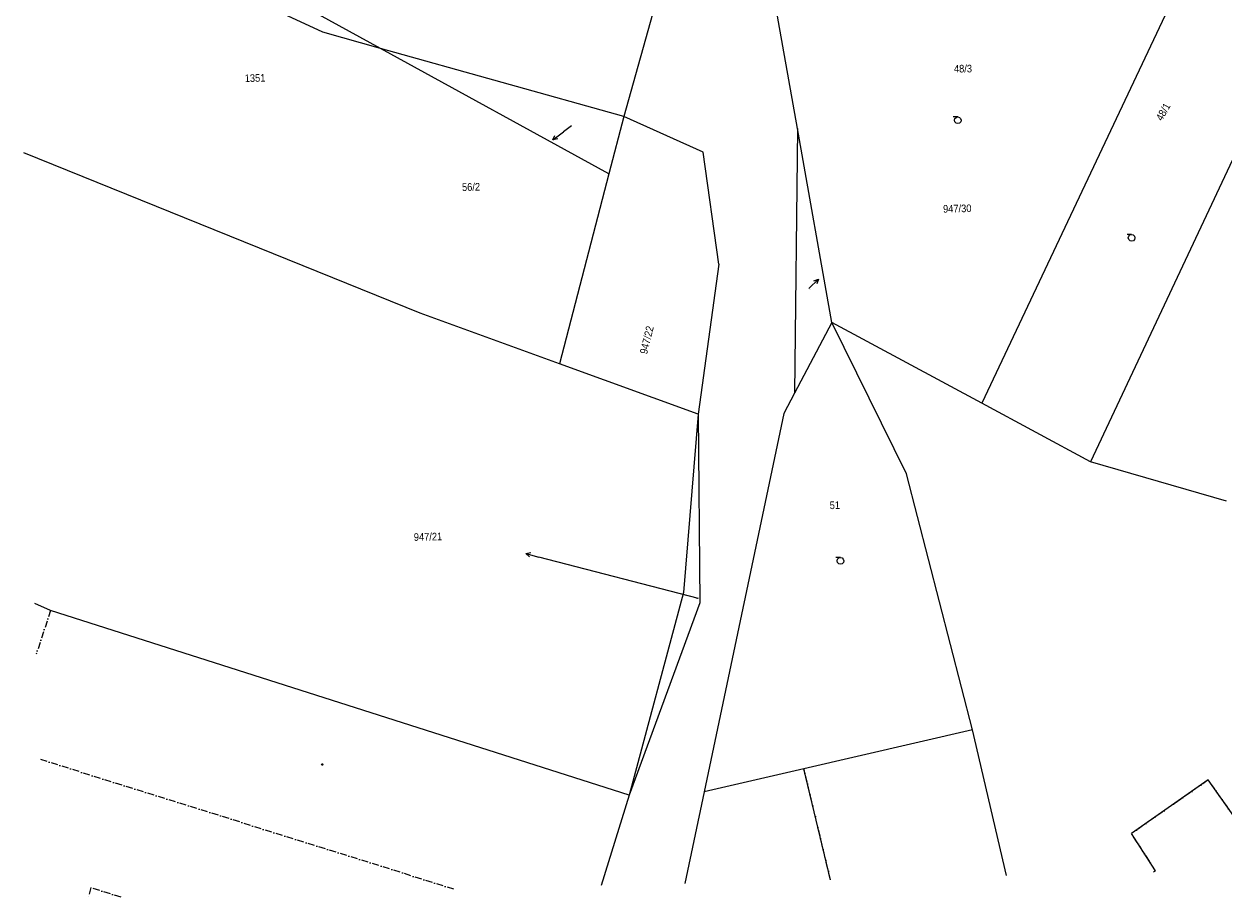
# Model space of a CAD drawing. Header units: millimetres. Extents: x -211955 to 157391, y -241491 to 94238.
# Tile 1 of 138: x -204849 to -151341, y -241491 to -202523. Entities that reach past the tile are written whole.
import ezdxf

# ---------------------------------------------------------------- set-up
doc = ezdxf.new("R2010")
doc.units = ezdxf.units.MM
doc.linetypes.add('Cerchovana_1', pattern=[500, 300, -100, 0, -100])
doc.layers.add('XR$1$PODKLAD_1', color=7, linetype='Continuous', lineweight=25)

# ---------------------------------------------------------------- blocks, each defined once
blk = doc.blocks.new('3$0400')
at = {"layer": 'XR$1$PODKLAD_1', "color": 7, "lineweight": 25}
blk.add_lwpolyline([(0, 0), (-380, 100), (-650, 370), (-750, 740), (-650, 1110), (-380, 1380), (-10, 1480), (360, 1380), (630, 1110), (730, 730), (630, 350), (360, 80), (-20, -20), (980, -20)], dxfattribs=at)
blk = doc.blocks.new('9$5010')
at = {"layer": 'XR$1$PODKLAD_1', "color": 7, "lineweight": 25}
blk.add_line((0, 3000), (0, 0), dxfattribs=at)
blk.add_lwpolyline([(-500, 2000), (0, 3000), (500, 2000)], dxfattribs=at)
blk = doc.blocks.new('4$0200')
at = {"layer": 'XR$1$PODKLAD_1', "color": 7, "lineweight": 25}
blk.add_lwpolyline([(90, 150), (180, 0), (90, -150), (-90, -150), (-180, 0), (-90, 150), (90, 150)], close=True, dxfattribs=at)

msp = doc.modelspace()

# ---------------------------------------------------------------- linework, layer by layer
at = {"layer": 'XR$1$PODKLAD_1', "color": 126, "linetype": 'Continuous', "lineweight": 13}
for p, q in [((-147980.077, -189431.505), (-162134.477, -219434.669)), ((-143433.321, -192531.828), (-157289.731, -222037.597)), ((-170364.961, -207181.239), (-172825.109, -193226.951)), ((-188947.272, -203612.174), (-201092.777, -196955.628)), ((-191525.487, -202894.673), (-196827.908, -200392.908)), ((-176453.5, -200737.429), (-178100.19, -206649.231)), ((-188947.272, -203612.174), (-191525.487, -202894.673)), ((-178768.435, -209196.239), (-188947.272, -203612.174)), ((-178100.19, -206649.231), (-188947.272, -203612.174)), ((-180430.984, -207056.045), (-180794.551, -207324.968)), ((-178100.19, -206649.231), (-178768.435, -209196.239)), ((-174560.362, -208243.601), (-178100.19, -206649.231)), ((-170364.961, -207181.239), (-170488.063, -218977.724)), ((-168834.222, -215826.564), (-170364.961, -207181.239)), ((-187179.474, -215422.669), (-204848.673, -208270.333)), ((-173868.669, -213238.254), (-174560.362, -208243.601)), ((-178768.435, -209196.239), (-180972.917, -217672.368)), ((-173868.669, -213238.254), (-174786.353, -219922.554)), ((-180972.917, -217672.368), (-187179.474, -215422.669)), ((-168834.222, -215826.564), (-170488.063, -218977.724)), ((-165499.029, -222577.437), (-168834.222, -215826.564)), ((-162134.477, -219434.669), (-168834.222, -215826.564)), ((-174786.353, -219922.554), (-180972.917, -217672.368)), ((-170488.063, -218977.724), (-170966.024, -219889.619)), ((-170966.024, -219889.619), (-174516.944, -236750.98)), ((-157289.731, -222037.597), (-162134.477, -219434.669)), ((-174786.353, -219922.554), (-175443.215, -227870.883)), ((-174786.353, -219922.554), (-174711.996, -228323.23)), ((-151235.051, -223800.846), (-157289.731, -222037.597)), ((-162550.583, -233989.096), (-165499.029, -222577.437)), ((-174776.6, -228134.746), (-181893.642, -226287.312)), ((-175443.215, -227870.883), (-177864.25, -236902.443)), ((-203662.187, -228667.508), (-204360.01, -228354.389)), ((-174711.996, -228323.23), (-177864.25, -236902.443)), ((-177864.25, -236902.443), (-203662.187, -228667.508)), ((-162550.583, -233989.096), (-170070.401, -235732.522)), ((-162550.583, -233989.096), (-170070.401, -235732.522)), ((-161041.905, -240494.324), (-162550.583, -233989.096)), ((-161041.905, -240494.324), (-162550.583, -233989.096)), ((-170070.401, -235732.522), (-174516.944, -236750.98)), ((-168889.583, -240685.265), (-170070.401, -235732.522)), ((-152043.109, -236224.177), (-155465.891, -238618.14)), ((-150903.543, -237836.935), (-152043.109, -236224.177)), ((-177864.25, -236902.443), (-179106.559, -240933.853)), ((-174516.944, -236750.98), (-175377.663, -240843.126)), ((-154395.332, -240272.589), (-155465.891, -238618.14)), ((-154395.332, -240272.589), (-154483.846, -240334.761))]:
    msp.add_line(p, q, dxfattribs=at)
at = {"layer": 'XR$1$PODKLAD_1', "color": 126, "linetype": 'Cerchovana_1', "lineweight": 13}
for p, q in [((-203662.187, -228667.508), (-204304.795, -230623.717)), ((-185684.612, -241093.903), (-204191.203, -235292.336)), ((-168889.583, -240685.265), (-170070.401, -235732.522)), ((-152043.109, -236224.177), (-155465.891, -238618.14)), ((-150903.543, -237836.935), (-152043.109, -236224.177)), ((-154395.332, -240272.589), (-155465.891, -238618.14)), ((-154395.332, -240272.589), (-154483.846, -240334.761)), ((-201871.014, -241027.597), (-201989.787, -241490.623)), ((-200520.221, -241454.867), (-201871.014, -241027.597))]:
    msp.add_line(p, q, dxfattribs=at)

# ---------------------------------------------------------------- block references
at = {"layer": 'XR$1$PODKLAD_1', "color": 7, "linetype": 'Continuous', "lineweight": 25, "xscale": 0.2, "yscale": 0.2}
for name, p, rotation in [('3$0400', (-163215.35, -206667.182), 181.3937829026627), ('9$5010', (-180794.551, -207324.968), 127.6617329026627), ('3$0400', (-155465.526, -211910.229), 181.3937829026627), ('9$5010', (-169851.147, -214320.854), 314.6638189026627), ('9$5010', (-181893.642, -226287.312), 75.38289090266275), ('3$0400', (-168449.105, -226310.298), 181.3937829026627), ('4$0200', (-191551.562, -235534.965), 181.3937829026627)]:
    msp.add_blockref(name, p, dxfattribs=dict(at, rotation=rotation))

# ---------------------------------------------------------------- texts
at = {"layer": 'XR$1$PODKLAD_1', "color": 126, "linetype": 'Continuous', "lineweight": 35, "char_height": 340}
for s, insert, width, attachment_point, rotation in [('\\W0.91;48/3', (-162978.873, -204688.131), 1236.05088, 8, 0.4087829), ('\\W0.91;1351', (-194542.591, -205106.048), 1236.05088, 8, 1.3937829), ('\\W0.91;48/1', (-153903.248, -206522.642), 1236.05088, 8, 60.6947829), ('\\W0.91;56/2', (-184911.597, -209963.224), 1236.05088, 8, 1.3937829), ('\\W0.91;947/30', (-163231.76, -210926.175), 1825.81671, 8, 1.3937829), ('\\W0.91;947/22', (-177061.617, -217267.111), 1825.81671, 7, 76.1877829), ('\\W0.91;51', (-168691.653, -224152.893), 646.28505, 8, 1.3937829), ('\\W0.91;947/21', (-187472.013, -225230.019), 1825.81671, 1, 1.3937829)]:
    msp.add_mtext(s, dxfattribs=dict(at, insert=insert, width=width, attachment_point=attachment_point, rotation=rotation))
at = {"layer": 'XR$1$PODKLAD_1', "color": 126, "linetype": 'Continuous', "lineweight": 13, "char_height": 20, "rotation": 1.3937829}
for s, insert, width, attachment_point in [('\\W0.91;56/2', (-180430.53, -207074.706), 72.70888, 8), ('\\W0.91;947/30', (-169828.264, -214368.978), 107.40098, 7), ('\\W0.91;947/21', (-174874.411, -228155.798), 107.40098, 7)]:
    msp.add_mtext(s, dxfattribs=dict(at, insert=insert, width=width, attachment_point=attachment_point))

doc.saveas('drawing.dxf')
